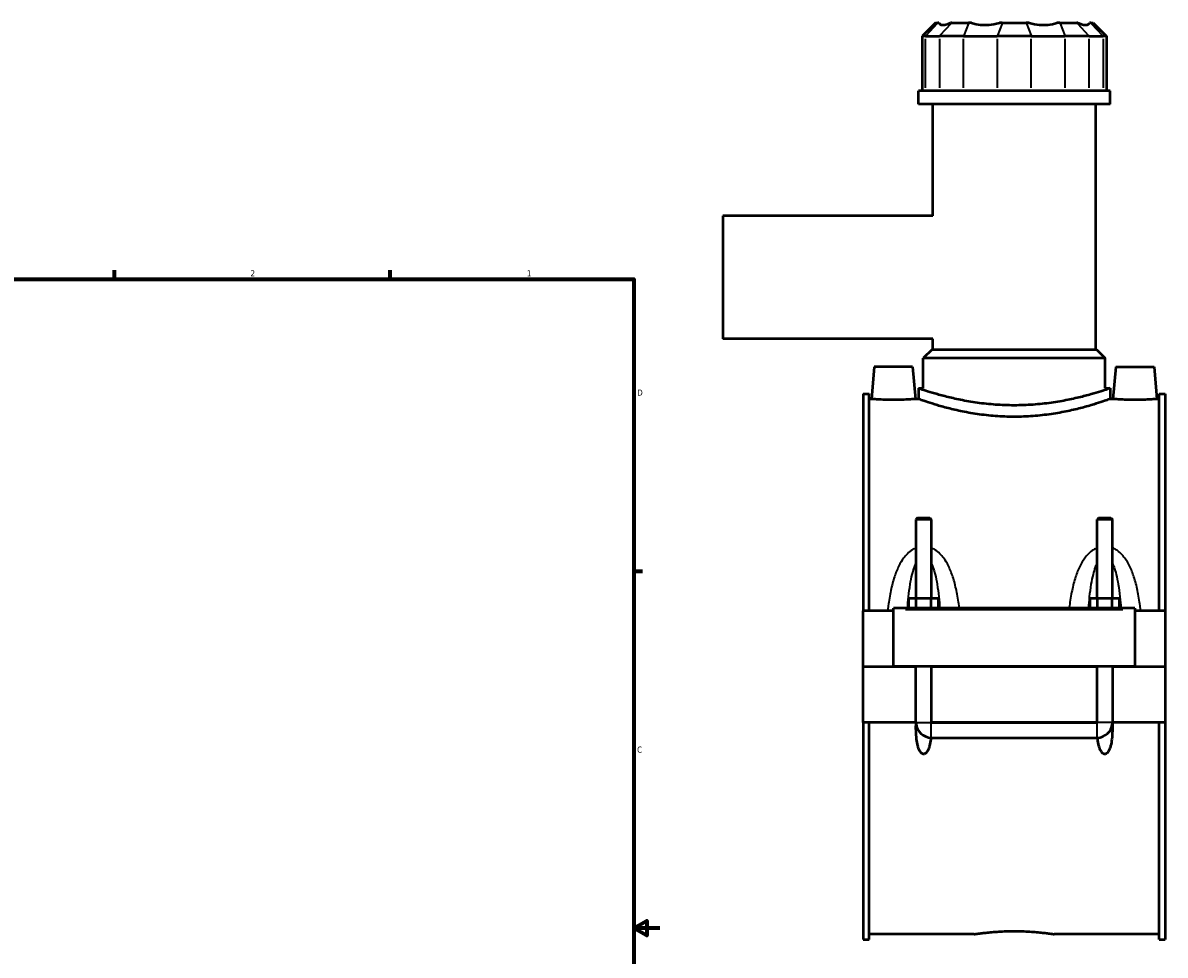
# Model space of a CAD drawing. Header units: inches. Extents: x -2.4 to 50, y -2 to 49.4.
# Tile 9 of 10: x 24.1 to 41.7, y 10.6 to 24.9. Entities that reach past the tile are written whole.
import ezdxf

# ---------------------------------------------------------------- set-up
doc = ezdxf.new("R2010")
doc.units = ezdxf.units.IN
doc.header["$MEASUREMENT"] = 0
for name, color, linetype, lineweight in [('Border (ANSI)', 7, 'Continuous', 70), ('Visible (ANSI)', 7, 'Continuous', 50), ('Visible Narrow (ANSI)', 7, 'Continuous', 35)]:
    doc.layers.add(name, color=color, linetype=linetype, lineweight=lineweight)
doc.styles.add('Note Text (ANSI)', font='tahoma.ttf')

# ---------------------------------------------------------------- blocks, each defined once
blk = doc.blocks.new('Borders Default Border')
at = {"layer": 'Border (ANSI)'}
for p, q in [((25.5, 21), (25.5, 21.134)), ((29.75, 21), (29.75, 21.134)), ((33.5, 16.5), (33.634, 16.5))]:
    blk.add_line(p, q, dxfattribs=at)
at = {"layer": 'Border (ANSI)', "flags": 128}
for points in [[(0.5, 1), (0.5, 21), (33.5, 21), (33.5, 1), (0.5, 1)], [(33.9, 11), (33.5, 11), (33.7, 11.115), (33.7, 10.885), (33.5, 11)]]:
    blk.add_lwpolyline(points, dxfattribs=at)
at = {"layer": 'Border (ANSI)', "color": 5, "true_color": 0x0000ff, "char_height": 0.0945, "attachment_point": 7, "style": 'Note Text (ANSI)'}
for s, insert in [('2', (27.596, 21.04)), ('1', (31.854, 21.04)), ('D', (33.553, 19.203)), ('C', (33.552, 13.701))]:
    blk.add_mtext(s, dxfattribs=dict(at, insert=insert))

msp = doc.modelspace()

# ---------------------------------------------------------------- linework, layer by layer
at = {"layer": 'Visible (ANSI)'}
for p, q in [((38.147, 24.9463), (37.9409, 24.7402)), ((38.147, 24.9463), (38.1836, 24.9463)), ((38.202, 24.9463), (38.1836, 24.9463)), ((38.3984, 24.9463), (38.38, 24.9463)), ((38.3984, 24.9463), (38.6587, 24.9463)), ((38.7031, 24.9463), (38.6587, 24.9463)), ((39.1773, 24.9463), (39.1329, 24.9463)), ((39.1773, 24.9463), (39.5454, 24.9463)), ((39.5898, 24.9463), (39.5454, 24.9463)), ((40.064, 24.9463), (40.0196, 24.9463)), ((40.064, 24.9463), (40.3243, 24.9463)), ((40.3427, 24.9463), (40.3243, 24.9463)), ((40.5391, 24.9463), (40.5207, 24.9463)), ((40.5391, 24.9463), (40.5757, 24.9463)), ((40.5757, 24.9463), (40.7818, 24.7402)), ((37.9932, 24.7402), (37.9409, 24.7402)), ((37.9409, 24.7402), (37.9409, 23.9008)), ((37.9932, 24.7402), (38.208, 24.7402)), ((38.5798, 24.7402), (38.208, 24.7402)), ((38.5798, 24.7402), (39.0984, 24.7402)), ((39.6243, 24.7402), (39.0984, 24.7402)), ((39.6243, 24.7402), (40.1429, 24.7402)), ((40.5147, 24.7402), (40.1429, 24.7402)), ((40.5147, 24.7402), (40.7295, 24.7402)), ((40.7818, 24.7402), (40.7295, 24.7402)), ((40.7818, 24.7402), (40.7818, 23.9008)), ((40.8384, 23.9008), (37.8843, 23.9008)), ((37.8843, 23.6917), (37.8843, 23.9008)), ((40.8384, 23.6917), (40.8384, 23.9008)), ((40.8384, 23.6917), (37.8843, 23.6917)), ((38.1058, 21.9711), (38.1058, 23.6917)), ((40.6169, 19.9161), (40.6169, 23.6917)), ((34.8713, 21.9711), (34.8713, 20.0774)), ((38.1058, 21.9711), (34.8713, 21.9711)), ((38.1058, 20.0774), (34.8713, 20.0774)), ((38.1058, 19.9161), (38.1058, 20.0774)), ((38.0955, 19.9161), (37.9581, 19.7787)), ((38.0955, 19.9161), (40.6272, 19.9161)), ((40.6272, 19.9161), (40.7646, 19.7787)), ((40.7646, 19.7787), (37.9581, 19.7787)), ((37.9581, 19.3161), (37.9581, 19.7787)), ((40.7646, 19.3161), (40.7646, 19.7787)), ((37.2061, 19.6453), (37.1628, 19.1512)), ((37.7966, 19.6453), (37.2061, 19.6453)), ((37.7966, 19.6453), (37.8398, 19.1512)), ((40.9261, 19.6453), (40.8828, 19.1512)), ((40.9261, 19.6453), (41.5166, 19.6453)), ((41.5166, 19.6453), (41.5598, 19.1512)), ((37.0363, 19.2337), (37.0363, 15.888)), ((37.0363, 19.2337), (37.1293, 19.2337)), ((37.1293, 15.888), (37.1293, 19.2337)), ((37.8843, 19.3161), (37.8843, 19.1512)), ((37.8843, 19.3161), (37.9581, 19.3161)), ((40.7646, 19.3161), (40.8384, 19.3161)), ((40.8384, 19.3161), (40.8384, 19.1512)), ((41.5933, 15.888), (41.5933, 19.2337)), ((41.5933, 19.2337), (41.6863, 19.2337)), ((41.6863, 19.2337), (41.6863, 15.888)), ((37.1628, 19.1512), (37.1293, 19.1512)), ((37.8843, 19.1512), (37.8398, 19.1512)), ((40.8828, 19.1512), (40.8384, 19.1512)), ((41.5933, 19.1512), (41.5598, 19.1512)), ((37.8719, 17.3212), (37.8482, 17.2976)), ((38.0845, 17.2976), (37.8482, 17.2976)), ((37.8482, 17.2976), (37.8482, 16.0848)), ((37.8719, 17.3212), (38.0608, 17.3212)), ((38.0608, 17.3212), (38.0845, 17.2976)), ((38.0845, 17.2976), (38.0845, 16.0848)), ((40.6619, 17.3212), (40.6382, 17.2976)), ((40.8745, 17.2976), (40.6382, 17.2976)), ((40.6382, 16.0848), (40.6382, 17.2976)), ((40.6619, 17.3212), (40.8508, 17.3212)), ((40.8508, 17.3212), (40.8745, 17.2976)), ((40.8745, 16.0848), (40.8745, 17.2976)), ((37.739, 15.9273), (37.739, 16.0848)), ((37.739, 16.0848), (37.8527, 16.0848)), ((37.8527, 15.9273), (37.8527, 16.0848)), ((37.8527, 16.0848), (38.08, 16.0848)), ((38.08, 15.9273), (38.08, 16.0848)), ((38.08, 16.0848), (38.1936, 16.0848)), ((38.1936, 15.9273), (38.1936, 16.0848)), ((40.529, 15.9273), (40.529, 16.0848)), ((40.529, 16.0848), (40.6427, 16.0848)), ((40.6427, 15.9273), (40.6427, 16.0848)), ((40.6427, 16.0848), (40.87, 16.0848)), ((40.87, 15.9273), (40.87, 16.0848)), ((40.87, 16.0848), (40.9836, 16.0848)), ((40.9836, 15.9273), (40.9836, 16.0848)), ((37.5013, 15.888), (37.0363, 15.888)), ((37.0363, 15.0312), (37.0363, 15.888)), ((37.5013, 15.9076), (37.5013, 15.9273)), ((41.2213, 15.9273), (37.5013, 15.9273)), ((37.5013, 15.0312), (37.5013, 15.9076)), ((41.2213, 15.9273), (41.2213, 15.9076)), ((41.2213, 15.9076), (41.2213, 15.0312)), ((41.6863, 15.888), (41.2213, 15.888)), ((41.6863, 15.888), (41.6863, 15.0312)), ((37.0363, 15.0312), (37.5013, 15.0312)), ((37.0363, 14.1704), (37.0363, 15.0272)), ((37.8482, 15.0272), (37.0363, 15.0272)), ((41.2213, 15.0312), (37.5013, 15.0312)), ((37.8482, 15.0312), (37.8482, 15.0272)), ((37.8482, 14.1704), (37.8482, 15.0272)), ((38.0845, 15.0312), (38.0845, 15.0272)), ((38.0845, 15.0272), (38.0845, 14.1704)), ((40.6382, 15.0272), (38.0845, 15.0272)), ((40.6382, 15.0272), (40.6382, 15.0312)), ((40.6382, 14.1704), (40.6382, 15.0272)), ((40.8745, 15.0272), (40.8745, 15.0312)), ((40.8745, 15.0272), (40.8745, 14.1704)), ((41.6863, 15.0272), (40.8745, 15.0272)), ((41.2213, 15.0312), (41.6863, 15.0312)), ((41.6863, 15.0272), (41.6863, 14.1704)), ((37.8482, 14.1704), (37.0363, 14.1704)), ((37.0363, 14.1704), (37.0363, 10.8247)), ((37.1293, 10.8247), (37.1293, 14.1704)), ((37.8496, 14.1704), (37.8482, 14.1704)), ((38.0845, 14.1704), (38.0831, 14.1704)), ((40.6382, 14.1704), (38.0845, 14.1704)), ((38.0845, 14.1691), (40.6382, 14.1691)), ((40.6396, 14.1704), (40.6382, 14.1704)), ((40.8745, 14.1704), (40.8731, 14.1704)), ((41.6863, 14.1704), (40.8745, 14.1704)), ((41.5933, 10.8247), (41.5933, 14.1704)), ((41.6863, 14.1704), (41.6863, 10.8247)), ((38.0845, 13.9342), (40.6382, 13.9342)), ((37.0363, 10.8247), (37.1293, 10.8247)), ((38.744, 10.9071), (37.1293, 10.9071)), ((41.5933, 10.9071), (39.9787, 10.9071)), ((41.5933, 10.8247), (41.6863, 10.8247))]:
    msp.add_line(p, q, dxfattribs=at)
for centre, start, end in [((38.0845, 14.1704), 184.69338, 270), ((40.6382, 14.1704), 270, 355.30662)]:
    msp.add_arc(centre, 0.2362, start, end, dxfattribs=at)
for points, knots in [([(38.202, 24.9463), (38.2051, 24.9386), (38.2099, 24.932), (38.2274, 24.9183), (38.2434, 24.9144), (38.2615, 24.9144), (38.2796, 24.9144), (38.3029, 24.9183), (38.3456, 24.932), (38.3626, 24.9386), (38.38, 24.9463)], [-0.5693984, -0.5693984, -0.5693984, -0.5693984, -0.3600644, -0.3600644, 0, 0, 0, 0.3600644, 0.3600644, 0.5693984, 0.5693984, 0.5693984, 0.5693984]), ([(38.7031, 24.9463), (38.7249, 24.9386), (38.7486, 24.932), (38.8161, 24.9183), (38.8621, 24.9144), (38.9058, 24.9144), (38.9494, 24.9144), (38.9985, 24.9183), (39.0764, 24.932), (39.1051, 24.9386), (39.1329, 24.9463)], [-0.5693984, -0.5693984, -0.5693984, -0.5693984, -0.3600644, -0.3600644, 0, 0, 0, 0.3600644, 0.3600644, 0.5693984, 0.5693984, 0.5693984, 0.5693984]), ([(39.5898, 24.9463), (39.6176, 24.9386), (39.6463, 24.932), (39.7242, 24.9183), (39.7733, 24.9144), (39.8169, 24.9144), (39.8606, 24.9144), (39.9066, 24.9183), (39.9741, 24.932), (39.9978, 24.9386), (40.0196, 24.9463)], [-0.5693984, -0.5693984, -0.5693984, -0.5693984, -0.3600644, -0.3600644, 0, 0, 0, 0.3600644, 0.3600644, 0.5693984, 0.5693984, 0.5693984, 0.5693984]), ([(40.3427, 24.9463), (40.3601, 24.9386), (40.3771, 24.932), (40.4198, 24.9183), (40.4431, 24.9144), (40.4612, 24.9144), (40.4793, 24.9144), (40.4953, 24.9183), (40.5128, 24.932), (40.5176, 24.9386), (40.5207, 24.9463)], [-0.5693984, -0.5693984, -0.5693984, -0.5693984, -0.3600644, -0.3600644, 0, 0, 0, 0.3600644, 0.3600644, 0.5693984, 0.5693984, 0.5693984, 0.5693984]), ([(39.3613, 19.0536), (39.2678, 19.0536), (39.1712, 19.057), (38.9798, 19.0705), (38.8848, 19.0807), (38.7031, 19.1061), (38.6162, 19.1213), (38.4557, 19.1535), (38.3821, 19.1706), (38.2518, 19.2033), (38.1905, 19.2202), (38.0824, 19.2517), (38.0354, 19.2663), (37.9598, 19.2905), (37.9311, 19.3002), (37.8933, 19.313), (37.8843, 19.3161), (37.8843, 19.3161)], [11.4077301, 11.4077301, 11.4077301, 11.4077301, 12.1209034, 12.1209034, 12.8340768, 12.8340768, 13.5472502, 13.5472502, 14.2604236, 14.2604236, 14.9732165, 14.9732165, 15.6860093, 15.6860093, 16.3988022, 16.3988022, 17.1115951, 17.1115951, 17.1115951, 17.1115951]), ([(40.8384, 19.3161), (40.8384, 19.3161), (40.8294, 19.313), (40.7916, 19.3002), (40.7629, 19.2905), (40.6873, 19.2663), (40.6403, 19.2517), (40.5322, 19.2202), (40.4709, 19.2033), (40.3406, 19.1706), (40.267, 19.1535), (40.1065, 19.1213), (40.0196, 19.1061), (39.8379, 19.0807), (39.7429, 19.0705), (39.5515, 19.057), (39.4549, 19.0536), (39.3613, 19.0536)], [5.703865, 5.703865, 5.703865, 5.703865, 6.4166579, 6.4166579, 7.1294508, 7.1294508, 7.8422436, 7.8422436, 8.5550365, 8.5550365, 9.2682099, 9.2682099, 9.9813833, 9.9813833, 10.6945567, 10.6945567, 11.4077301, 11.4077301, 11.4077301, 11.4077301]), ([(37.5013, 19.1372), (37.4587, 19.1372), (37.4133, 19.138), (37.3298, 19.1406), (37.2917, 19.1425), (37.2317, 19.146), (37.2058, 19.1479), (37.1713, 19.1505), (37.1628, 19.1512), (37.1628, 19.1512)], [2.59696, 2.59696, 2.59696, 2.59696, 2.9217148, 2.9217148, 3.2464695, 3.2464695, 3.5709548, 3.5709548, 3.8954401, 3.8954401, 3.8954401, 3.8954401]), ([(37.8398, 19.1512), (37.8398, 19.1512), (37.8314, 19.1505), (37.7969, 19.1479), (37.771, 19.146), (37.7109, 19.1425), (37.6729, 19.1406), (37.5894, 19.138), (37.544, 19.1372), (37.5013, 19.1372)], [6.4924001, 6.4924001, 6.4924001, 6.4924001, 6.8168854, 6.8168854, 7.1413706, 7.1413706, 7.4661254, 7.4661254, 7.7908801, 7.7908801, 7.7908801, 7.7908801]), ([(39.3613, 18.8775), (39.2677, 18.8775), (39.1711, 18.881), (38.9796, 18.8952), (38.8846, 18.9059), (38.703, 18.9324), (38.6161, 18.9482), (38.4556, 18.9819), (38.382, 18.9997), (38.2518, 19.0338), (38.1906, 19.0513), (38.0824, 19.0841), (38.0355, 19.0993), (37.9599, 19.1246), (37.9311, 19.1347), (37.8933, 19.148), (37.8843, 19.1512), (37.8843, 19.1512)], [0, 0, 0, 0, 0.7137635, 0.7137635, 1.427527, 1.427527, 2.1412905, 2.1412905, 2.855054, 2.855054, 3.5683676, 3.5683676, 4.2816811, 4.2816811, 4.9949946, 4.9949946, 5.7083082, 5.7083082, 5.7083082, 5.7083082]), ([(40.8384, 19.1512), (40.8384, 19.1512), (40.8294, 19.148), (40.7916, 19.1347), (40.7628, 19.1246), (40.6872, 19.0993), (40.6402, 19.0841), (40.5321, 19.0513), (40.4709, 19.0338), (40.3407, 18.9997), (40.2671, 18.9819), (40.1066, 18.9482), (40.0197, 18.9324), (39.8381, 18.9059), (39.7431, 18.8952), (39.5516, 18.881), (39.455, 18.8775), (39.3613, 18.8775)], [17.1249245, 17.1249245, 17.1249245, 17.1249245, 17.838238, 17.838238, 18.5515516, 18.5515516, 19.2648651, 19.2648651, 19.9781786, 19.9781786, 20.6919421, 20.6919421, 21.4057056, 21.4057056, 22.1194692, 22.1194692, 22.8332327, 22.8332327, 22.8332327, 22.8332327]), ([(41.2213, 19.1372), (41.1787, 19.1372), (41.1333, 19.138), (41.0498, 19.1406), (41.0117, 19.1425), (40.9517, 19.146), (40.9258, 19.1479), (40.8913, 19.1505), (40.8828, 19.1512), (40.8828, 19.1512)], [0, 0, 0, 0, 0.3247547, 0.3247547, 0.6495095, 0.6495095, 0.9739947, 0.9739947, 1.29848, 1.29848, 1.29848, 1.29848]), ([(41.5598, 19.1512), (41.5598, 19.1512), (41.5514, 19.1505), (41.5169, 19.1479), (41.491, 19.146), (41.4309, 19.1425), (41.3929, 19.1406), (41.3094, 19.138), (41.264, 19.1372), (41.2213, 19.1372)], [3.8954401, 3.8954401, 3.8954401, 3.8954401, 4.2199253, 4.2199253, 4.5444106, 4.5444106, 4.8691653, 4.8691653, 5.1939201, 5.1939201, 5.1939201, 5.1939201]), ([(38.0775, 13.9343), (38.0768, 13.9266), (38.076, 13.9189), (38.0711, 13.8786), (38.0653, 13.843), (38.0518, 13.7917), (38.0465, 13.775), (38.0336, 13.7432), (38.0261, 13.7282), (38.0107, 13.7066), (38.0034, 13.6983), (37.9907, 13.6891), (37.9861, 13.6865), (37.9766, 13.683), (37.9715, 13.682), (37.9612, 13.682), (37.9561, 13.683), (37.9465, 13.6865), (37.942, 13.6891), (37.9293, 13.6983), (37.922, 13.7066), (37.9065, 13.7282), (37.8991, 13.7432), (37.8862, 13.775), (37.8809, 13.7917), (37.8674, 13.843), (37.8616, 13.8786), (37.848, 13.9922), (37.8467, 14.0803), (37.8496, 14.1704)], [1.5360051, 1.5360051, 1.5360051, 1.5360051, 1.5966314, 1.5966314, 1.8572739, 1.8572739, 1.9875951, 1.9875951, 2.1179164, 2.1179164, 2.1970479, 2.1970479, 2.2366137, 2.2366137, 2.2761794, 2.2761794, 2.3157452, 2.3157452, 2.3553109, 2.3553109, 2.4344424, 2.4344424, 2.5647637, 2.5647637, 2.695085, 2.695085, 2.9557275, 2.9557275, 3.600489, 3.600489, 3.600489, 3.600489]), ([(38.0831, 14.1704), (38.0831, 14.1703), (38.0831, 14.1701), (38.0833, 14.1698), (38.0834, 14.1696), (38.0836, 14.1694), (38.0838, 14.1693), (38.0841, 14.1692), (38.0843, 14.1691), (38.0845, 14.1691)], [0.0000739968, 0.0000739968, 0.0000739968, 0.0000739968, 0.0013944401, 0.0013944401, 0.0027725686, 0.0027725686, 0.004120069, 0.004120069, 0.0054404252, 0.0054404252, 0.0054404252, 0.0054404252]), ([(40.6382, 14.1691), (40.6384, 14.1691), (40.6386, 14.1692), (40.6389, 14.1693), (40.639, 14.1694), (40.6393, 14.1696), (40.6394, 14.1698), (40.6395, 14.1701), (40.6396, 14.1703), (40.6396, 14.1704)], [0, 0, 0, 0, 0.0013148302, 0.0013148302, 0.0026484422, 0.0026484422, 0.0040166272, 0.0040166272, 0.0053612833, 0.0053612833, 0.0053612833, 0.0053612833]), ([(40.8731, 14.1704), (40.876, 14.0803), (40.8747, 13.9922), (40.8611, 13.8786), (40.8553, 13.843), (40.8418, 13.7917), (40.8365, 13.775), (40.8236, 13.7432), (40.8161, 13.7282), (40.8007, 13.7066), (40.7934, 13.6983), (40.7807, 13.6891), (40.7761, 13.6865), (40.7666, 13.683), (40.7615, 13.682), (40.7512, 13.682), (40.7461, 13.683), (40.7365, 13.6865), (40.732, 13.6891), (40.7193, 13.6983), (40.712, 13.7066), (40.6965, 13.7282), (40.6891, 13.7432), (40.6762, 13.775), (40.6709, 13.7917), (40.6574, 13.843), (40.6516, 13.8786), (40.6467, 13.9189), (40.6459, 13.9266), (40.6451, 13.9343)], [0.9518698, 0.9518698, 0.9518698, 0.9518698, 1.5966314, 1.5966314, 1.8572739, 1.8572739, 1.9875951, 1.9875951, 2.1179164, 2.1179164, 2.1970479, 2.1970479, 2.2366137, 2.2366137, 2.2761794, 2.2761794, 2.3157452, 2.3157452, 2.3553109, 2.3553109, 2.4344424, 2.4344424, 2.5647637, 2.5647637, 2.695085, 2.695085, 2.9557275, 2.9557275, 3.0163538, 3.0163538, 3.0163538, 3.0163538]), ([(38.744, 10.9071), (38.744, 10.9071), (38.7477, 10.9077), (38.7634, 10.91), (38.7753, 10.9117), (38.8068, 10.9161), (38.8265, 10.9187), (38.8718, 10.9244), (38.8975, 10.9274), (38.9522, 10.9332), (38.9831, 10.9363), (39.0505, 10.9419), (39.0869, 10.9446), (39.163, 10.949), (39.2026, 10.9507), (39.2824, 10.9531), (39.3225, 10.9536), (39.3613, 10.9536)], [7.0992209, 7.0992209, 7.0992209, 7.0992209, 7.3950192, 7.3950192, 7.6908175, 7.6908175, 7.9866158, 7.9866158, 8.2824141, 8.2824141, 8.5782176, 8.5782176, 8.874021, 8.874021, 9.1698245, 9.1698245, 9.4656279, 9.4656279, 9.4656279, 9.4656279]), ([(39.3613, 10.9536), (39.4002, 10.9536), (39.4403, 10.9531), (39.5201, 10.9507), (39.5597, 10.949), (39.6358, 10.9446), (39.6722, 10.9419), (39.7396, 10.9363), (39.7705, 10.9332), (39.8252, 10.9274), (39.8509, 10.9244), (39.8962, 10.9187), (39.9159, 10.9161), (39.9474, 10.9117), (39.9593, 10.91), (39.9749, 10.9077), (39.9787, 10.9071), (39.9787, 10.9071)], [0, 0, 0, 0, 0.2958034, 0.2958034, 0.5916069, 0.5916069, 0.8874103, 0.8874103, 1.1832137, 1.1832137, 1.479012, 1.479012, 1.7748104, 1.7748104, 2.0706087, 2.0706087, 2.366407, 2.366407, 2.366407, 2.366407])]:
    msp.add_open_spline(points, degree=3, knots=knots, dxfattribs=at)
at = {"layer": 'Visible Narrow (ANSI)'}
for p, q in [((38.1741, 24.936), (38.0027, 24.7505)), ((38.3889, 24.936), (38.2175, 24.7505)), ((38.6547, 24.936), (38.5838, 24.7505)), ((39.1734, 24.936), (39.1024, 24.7505)), ((39.5493, 24.936), (39.6203, 24.7505)), ((40.068, 24.936), (40.1389, 24.7505)), ((40.3338, 24.936), (40.5052, 24.7505)), ((40.5486, 24.936), (40.72, 24.7505)), ((37.9932, 23.9428), (37.9932, 24.6983)), ((38.208, 24.6983), (38.208, 23.9428)), ((38.5798, 23.9428), (38.5798, 24.6983)), ((39.0984, 24.6983), (39.0984, 23.9428)), ((39.6243, 23.9428), (39.6243, 24.6983)), ((40.1429, 24.6983), (40.1429, 23.9428)), ((40.5147, 23.9428), (40.5147, 24.6983)), ((40.7295, 24.6983), (40.7295, 23.9428)), ((37.6873, 15.9076), (41.0353, 15.9076)), ((37.8533, 14.1704), (38.0794, 14.1704)), ((38.0845, 13.9355), (38.0845, 14.1652)), ((40.6382, 13.9355), (40.6382, 14.1652)), ((40.8694, 14.1704), (40.6433, 14.1704))]:
    msp.add_line(p, q, dxfattribs=at)
for points, knots in [([(37.8482, 16.8586), (37.8292, 16.8508), (37.811, 16.8412), (37.7653, 16.8123), (37.7393, 16.7909), (37.6944, 16.7459), (37.6749, 16.7227), (37.6298, 16.6612), (37.6062, 16.6213), (37.5586, 16.5263), (37.5364, 16.4702), (37.4948, 16.3442), (37.4766, 16.2735), (37.445, 16.1237), (37.4321, 16.0443), (37.4183, 15.9387), (37.4153, 15.9134), (37.4124, 15.888)], [-3.4525681, -3.4525681, -3.4525681, -3.4525681, -3.2952752, -3.2952752, -3.0385926, -3.0385926, -2.8078625, -2.8078625, -2.4564348, -2.4564348, -2.0053189, -2.0053189, -1.4690015, -1.4690015, -0.8875015, -0.8875015, -0.7046261, -0.7046261, -0.7046261, -0.7046261]), ([(38.5157, 15.9273), (38.5142, 15.9396), (38.5126, 15.9518), (38.5005, 16.0443), (38.4877, 16.1237), (38.4561, 16.2735), (38.4379, 16.3442), (38.3963, 16.4702), (38.3741, 16.5263), (38.3265, 16.6213), (38.3029, 16.6612), (38.2578, 16.7227), (38.2383, 16.7459), (38.1934, 16.7909), (38.1674, 16.8123), (38.1217, 16.8412), (38.1035, 16.8508), (38.0845, 16.8586)], [-6.7229899, -6.7229899, -6.7229899, -6.7229899, -6.6346803, -6.6346803, -6.0531803, -6.0531803, -5.5168629, -5.5168629, -5.065747, -5.065747, -4.7143193, -4.7143193, -4.4835892, -4.4835892, -4.2269066, -4.2269066, -4.0696137, -4.0696137, -4.0696137, -4.0696137]), ([(40.6382, 16.8586), (40.6192, 16.8508), (40.601, 16.8412), (40.5553, 16.8123), (40.5293, 16.7909), (40.4844, 16.7459), (40.4649, 16.7227), (40.4198, 16.6612), (40.3962, 16.6213), (40.3486, 16.5263), (40.3264, 16.4702), (40.2848, 16.3442), (40.2666, 16.2735), (40.235, 16.1237), (40.2221, 16.0443), (40.2101, 15.9518), (40.2085, 15.9396), (40.207, 15.9273)], [-3.4530869, -3.4530869, -3.4530869, -3.4530869, -3.2957936, -3.2957936, -3.0391107, -3.0391107, -2.8083792, -2.8083792, -2.4569501, -2.4569501, -2.0058335, -2.0058335, -1.4695149, -1.4695149, -0.8880317, -0.8880317, -0.7997107, -0.7997107, -0.7997107, -0.7997107]), ([(41.3103, 15.888), (41.3074, 15.9134), (41.3043, 15.9387), (41.2905, 16.0443), (41.2777, 16.1237), (41.2461, 16.2735), (41.2279, 16.3442), (41.1863, 16.4702), (41.1641, 16.5263), (41.1165, 16.6213), (41.0929, 16.6612), (41.0478, 16.7227), (41.0283, 16.7459), (40.9834, 16.7909), (40.9574, 16.8123), (40.9117, 16.8412), (40.8935, 16.8508), (40.8745, 16.8586)], [-6.8180746, -6.8180746, -6.8180746, -6.8180746, -6.6351878, -6.6351878, -6.0537046, -6.0537046, -5.517386, -5.517386, -5.0662694, -5.0662694, -4.7148403, -4.7148403, -4.4841088, -4.4841088, -4.2274259, -4.2274259, -4.0701326, -4.0701326, -4.0701326, -4.0701326]), ([(37.7174, 15.9273), (37.7217, 15.9869), (37.7268, 16.0459), (37.74, 16.1698), (37.7484, 16.2346), (37.7676, 16.3501), (37.7779, 16.4015), (37.7999, 16.4886), (37.8108, 16.5252), (37.831, 16.5799), (37.8393, 16.5996), (37.8482, 16.6179)], [0.9963729, 0.9963729, 0.9963729, 0.9963729, 1.4690015, 1.4690015, 2.0053189, 2.0053189, 2.4564348, 2.4564348, 2.8078625, 2.8078625, 3.021107, 3.021107, 3.021107, 3.021107]), ([(38.0845, 16.6179), (38.0934, 16.5996), (38.1017, 16.5799), (38.1219, 16.5252), (38.1328, 16.4886), (38.1548, 16.4015), (38.1651, 16.3501), (38.1843, 16.2346), (38.1927, 16.1698), (38.2059, 16.0459), (38.211, 15.9869), (38.2153, 15.9273)], [4.5010748, 4.5010748, 4.5010748, 4.5010748, 4.7143193, 4.7143193, 5.065747, 5.065747, 5.5168629, 5.5168629, 6.0531803, 6.0531803, 6.5258089, 6.5258089, 6.5258089, 6.5258089]), ([(40.5074, 15.9273), (40.5117, 15.9869), (40.5168, 16.0459), (40.53, 16.1698), (40.5384, 16.2346), (40.5576, 16.3501), (40.5679, 16.4015), (40.5899, 16.4886), (40.6008, 16.5252), (40.621, 16.5799), (40.6293, 16.5996), (40.6382, 16.6179)], [0.9968918, 0.9968918, 0.9968918, 0.9968918, 1.4695149, 1.4695149, 2.0058335, 2.0058335, 2.4569501, 2.4569501, 2.8083792, 2.8083792, 3.0216259, 3.0216259, 3.0216259, 3.0216259]), ([(40.8745, 16.6179), (40.8834, 16.5996), (40.8917, 16.5799), (40.9119, 16.5252), (40.9228, 16.4886), (40.9448, 16.4015), (40.9551, 16.3501), (40.9743, 16.2346), (40.9827, 16.1698), (40.9959, 16.0459), (41.001, 15.9869), (41.0053, 15.9273)], [4.5015936, 4.5015936, 4.5015936, 4.5015936, 4.7148403, 4.7148403, 5.0662694, 5.0662694, 5.517386, 5.517386, 6.0537046, 6.0537046, 6.5263277, 6.5263277, 6.5263277, 6.5263277])]:
    msp.add_open_spline(points, degree=3, knots=knots, dxfattribs=at)

# ---------------------------------------------------------------- block references
msp.add_blockref('Borders Default Border', (0, 0))

doc.saveas('drawing.dxf')
